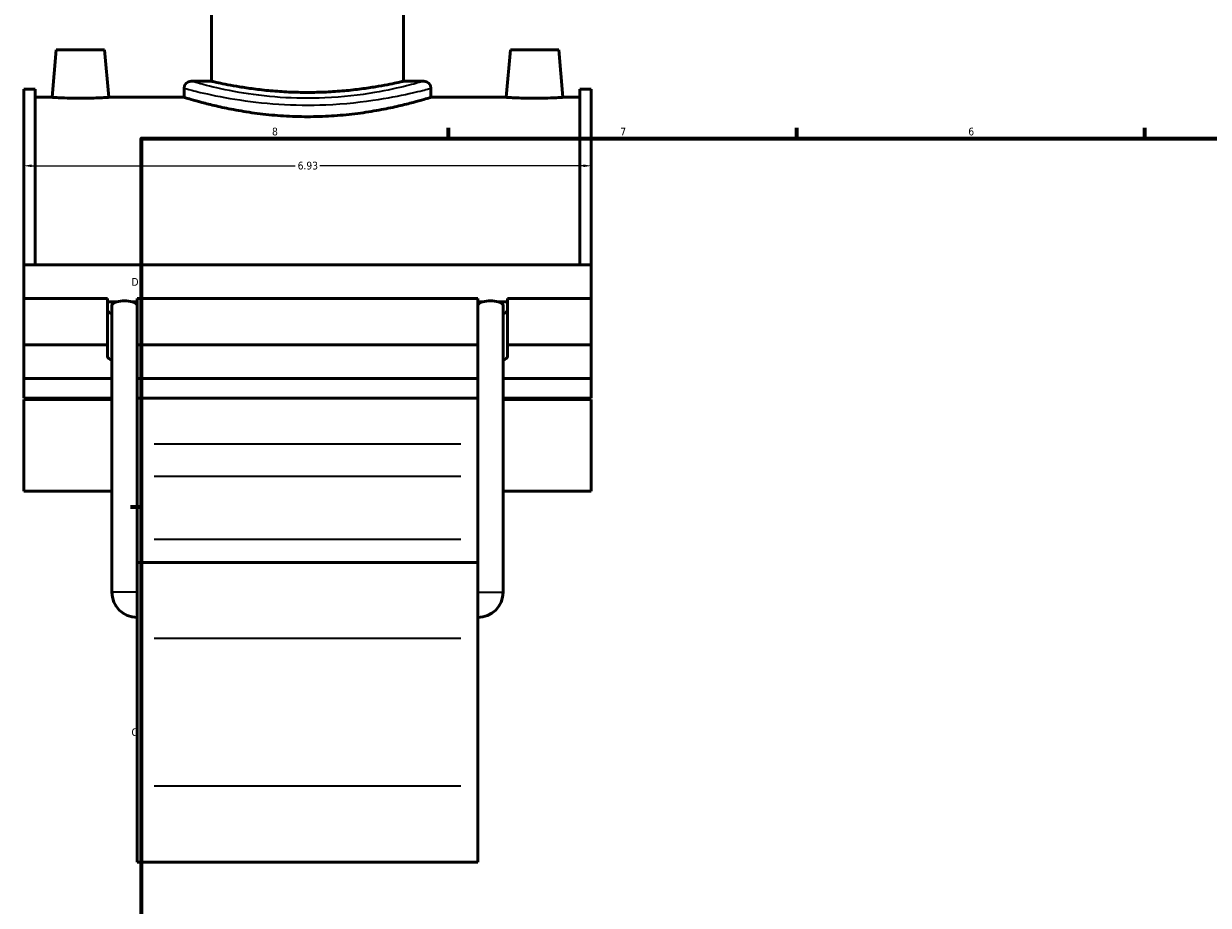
# Model space of a CAD drawing. Header units: inches. Extents: x -0.9 to 56.9, y -1.4 to 55.3.
# Tile 2 of 10: x -0.9 to 13.5, y 11.6 to 22.4. Entities that reach past the tile are written whole.
import ezdxf

# ---------------------------------------------------------------- set-up
doc = ezdxf.new("R2010")
doc.units = ezdxf.units.IN
doc.header["$MEASUREMENT"] = 0
for name, color, linetype, lineweight in [('Border (ANSI)', 7, 'Continuous', 70), ('Dimension (ANSI)', 7, 'Continuous', 25), ('Visible (ANSI)', 7, 'Continuous', 50), ('Visible Narrow (ANSI)', 7, 'Continuous', 35)]:
    doc.layers.add(name, color=color, linetype=linetype, lineweight=lineweight)
doc.styles.add('Note Text (ANSI)', font='tahoma.ttf')
doc.dimstyles.new('Default (ANSI)', dxfattribs={"dimtxt": 0.094488, "dimasz": 0.098425, "dimexe": 0.125, "dimexo": 0.0625, "dimgap": 0.031496, "dimtad": 0, "dimtih": 1, "dimtoh": 1, "dimrnd": 1e-08, "dimzin": 4, "dimdsep": 46, "dimtxsty": 'Note Text (ANSI)', "dimcen": 0.09, "dimdle": 0.393701, "dimclrd": 256, "dimclre": 256, "dimclrt": 5, "dimadec": 0, "dimazin": 1, "dimtfac": 1, "dimtofl": 0, "dimtmove": 0, "dimatfit": 3, "dimfxl": 1, "dimtolj": 1, "dimtzin": 4, "dimlwd": -1, "dimlwe": -1, "dimarcsym": 0})

# ---------------------------------------------------------------- blocks, each defined once
blk = doc.blocks.new('Borders Default Border')
at = {"layer": 'Border (ANSI)'}
for p, q in [((4.25, 21), (4.25, 21.134)), ((8.5, 21), (8.5, 21.134)), ((12.75, 21), (12.75, 21.134)), ((0.5, 16.5), (0.366, 16.5))]:
    blk.add_line(p, q, dxfattribs=at)
at = {"layer": 'Border (ANSI)', "flags": 128}
blk.add_lwpolyline([(0.5, 1), (0.5, 21), (33.5, 21), (33.5, 1), (0.5, 1)], dxfattribs=at)
at = {"layer": 'Border (ANSI)', "color": 5, "true_color": 0x0000ff, "char_height": 0.0945, "attachment_point": 7, "style": 'Note Text (ANSI)'}
for s, insert in [('8', (2.094, 21.038)), ('7', (6.346, 21.04)), ('6', (10.595, 21.038)), ('D', (0.378, 19.203)), ('C', (0.378, 13.701))]:
    blk.add_mtext(s, dxfattribs=dict(at, insert=insert))
blk = doc.blocks.new('*D10')
at = {"layer": 'Defpoints', "color": 0, "transparency": 16777216}
for p in [(5.992, 20.669), (-0.938, 20.147), (5.992, 20.147)]:
    blk.add_point(p, dxfattribs=at)
at = {"layer": 'Dimension (ANSI)', "transparency": 16777216}
for p, q in [((-0.84, 20.669), (2.376, 20.669)), ((5.893, 20.669), (2.678, 20.669))]:
    blk.add_line(p, q, dxfattribs=at)
for points in [[(-0.84, 20.685), (-0.84, 20.652), (-0.938, 20.669)], [(5.893, 20.685), (5.893, 20.652), (5.992, 20.669)]]:
    blk.add_solid(points, dxfattribs=at)
at = {"layer": 'Dimension (ANSI)', "color": 5, "transparency": 16777216, "insert": (2.407, 20.718), "char_height": 0.0945, "attachment_point": 1, "style": 'Note Text (ANSI)'}
blk.add_mtext('\\A1;6.93', dxfattribs=at)

msp = doc.modelspace()

# ---------------------------------------------------------------- linework, layer by layer
at = {"layer": 'Visible (ANSI)'}
for p, q in [((1.353, 21.7013), (1.353, 22.7253)), ((3.7006, 21.7013), (3.7006, 22.7253)), ((-0.5404, 22.0834), (-0.591, 21.505)), ((-0.5404, 22.0834), (0.0501, 22.0834)), ((0.0501, 22.0834), (0.1007, 21.505)), ((5.0036, 22.0834), (4.953, 21.505)), ((5.5941, 22.0834), (5.0036, 22.0834)), ((5.5941, 22.0834), (5.6447, 21.505)), ((1.353, 21.7013), (1.1061, 21.7013)), ((3.9475, 21.7013), (3.7006, 21.7013)), ((-0.9382, 19.4601), (-0.9382, 21.6032)), ((-0.7996, 21.6032), (-0.9382, 21.6032)), ((-0.7996, 21.6032), (-0.7996, 19.4601)), ((1.02, 21.6152), (1.02, 21.505)), ((4.0336, 21.6152), (4.0336, 21.505)), ((5.8532, 21.6032), (5.8532, 19.4601)), ((5.9918, 21.6032), (5.8532, 21.6032)), ((5.9918, 19.4601), (5.9918, 21.6032)), ((-0.7996, 21.505), (-0.591, 21.505)), ((0.1007, 21.505), (1.02, 21.505)), ((4.0336, 21.505), (4.953, 21.505)), ((5.6447, 21.505), (5.8532, 21.505)), ((-0.9382, 19.4601), (5.9918, 19.4601)), ((-0.9382, 19.0483), (-0.9382, 19.4601)), ((5.9918, 19.0483), (5.9918, 19.4601)), ((-0.9382, 19.0483), (0.0862, 19.0483)), ((-0.9382, 18.4819), (-0.9382, 19.0483)), ((0.0862, 18.4819), (0.0862, 19.0483)), ((0.0862, 19.007), (0.1988, 19.007)), ((0.1379, 15.4606), (0.1379, 18.9622)), ((0.3869, 19.007), (0.4478, 19.007)), ((0.4478, 19.0483), (0.4478, 18.4819)), ((0.4478, 19.0483), (4.6058, 19.0483)), ((4.6058, 18.4819), (4.6058, 19.0483)), ((4.6058, 19.007), (4.6668, 19.007)), ((4.8549, 19.007), (4.9675, 19.007)), ((4.9158, 15.4606), (4.9158, 18.9622)), ((4.9675, 19.0483), (4.9675, 18.4819)), ((4.9675, 19.0483), (5.9918, 19.0483)), ((5.9918, 18.4819), (5.9918, 19.0483)), ((-0.9382, 18.4819), (0.0862, 18.4819)), ((-0.9382, 18.0696), (-0.9382, 18.4819)), ((0.0862, 18.3376), (0.0862, 18.4819)), ((0.4478, 18.4819), (0.4478, 18.3376)), ((0.4478, 18.4819), (4.6058, 18.4819)), ((4.6058, 18.3376), (4.6058, 18.4819)), ((4.9675, 18.4819), (4.9675, 18.3376)), ((4.9675, 18.4819), (5.9918, 18.4819)), ((5.9918, 18.4819), (5.9918, 18.0696)), ((0.4478, 15.8223), (0.4478, 18.3208)), ((4.6058, 15.8223), (4.6058, 18.3208)), ((0.1379, 18.0696), (-0.9382, 18.0696)), ((-0.9382, 18.0696), (-0.9382, 17.8305)), ((4.6058, 18.0696), (0.4478, 18.0696)), ((5.9918, 18.0696), (4.9158, 18.0696)), ((5.9918, 17.8305), (5.9918, 18.0696)), ((-0.9382, 17.8305), (0.1379, 17.8305)), ((-0.9382, 17.8117), (-0.9382, 16.6923)), ((-0.9382, 17.8117), (0.1379, 17.8117)), ((0.4478, 17.8305), (4.6058, 17.8305)), ((4.9158, 17.8305), (5.9918, 17.8305)), ((4.9158, 17.8117), (5.9918, 17.8117)), ((5.9918, 16.6923), (5.9918, 17.8117)), ((-0.9382, 16.6923), (0.1379, 16.6923)), ((4.9158, 16.6923), (5.9918, 16.6923)), ((0.4478, 15.8223), (0.4478, 14.8969)), ((0.4478, 15.8223), (4.6058, 15.8223)), ((4.6058, 14.8969), (4.6058, 15.8223)), ((0.4478, 13.0885), (0.4478, 14.8969)), ((4.6058, 14.8969), (4.6058, 13.0885)), ((0.4478, 13.0885), (0.4478, 12.1629)), ((4.6058, 12.1629), (4.6058, 13.0885)), ((0.4478, 12.1629), (4.6058, 12.1629))]:
    msp.add_line(p, q, dxfattribs=at)
for centre, radius, start, end in [((1.1061, 21.6152), 0.0861, 90, 180), ((3.9475, 21.6152), 0.0861, 0, 90), ((0.4478, 15.4606), 0.31, 180, 270), ((4.6058, 15.4606), 0.31, 270, 0)]:
    msp.add_arc(centre, radius, start, end, dxfattribs=at)
for centre, major_axis, ratio, start_param, end_param in [((0.2928, 18.9622), (0.155, 0), 0.3639702, 2.2229357, 3.1415927), ((0.2928, 18.9622), (-0.155, 0), 0.3639702, 4.0602496, 5.3645284), ((0.2928, 18.9622), (0.155, 0), 0.3639702, 0, 0.9186569), ((4.7608, 18.9622), (0.155, 0), 0.3639702, 2.2229357, 3.1415927), ((4.7608, 18.9622), (-0.155, 0), 0.3639702, 4.0602496, 5.3645284), ((4.7608, 18.9622), (0.155, 0), 0.3639702, 0, 0.9186569), ((0.267, 18.904), (-0.1808, 0), 0.3420201, 0, 0.7751934), ((4.7866, 18.904), (0.1808, 0), 0.3420201, 5.5079919, 6.2831853), ((0.267, 18.3376), (-0.1808, 0), 0.3420201, 0, 0.7751934), ((0.267, 18.3376), (0.1808, 0), 0.3420201, 6.1459514, 6.2831853), ((0.2928, 18.3208), (0.155, 0), 0.3639702, 0, 0.148249), ((4.7866, 18.3376), (-0.1808, 0), 0.3420201, 0, 0.137234), ((4.7608, 18.3208), (0.155, 0), 0.3639702, 2.9933436, 3.1415927), ((4.7866, 18.3376), (0.1808, 0), 0.3420201, 5.5079919, 6.2831853)]:
    msp.add_ellipse(centre, major_axis=major_axis, ratio=ratio, start_param=start_param, end_param=end_param, dxfattribs=at)
for points, knots in [([(3.7006, 21.7013), (3.7006, 21.7013), (3.6935, 21.6997), (3.6637, 21.6929), (3.641, 21.6879), (3.581, 21.6751), (3.5437, 21.6674), (3.4576, 21.6508), (3.4088, 21.642), (3.3049, 21.6248), (3.2462, 21.6159), (3.1182, 21.5992), (3.049, 21.5914), (2.9045, 21.5783), (2.8291, 21.5731), (2.6772, 21.5662), (2.6008, 21.5645), (2.4529, 21.5645), (2.3764, 21.5662), (2.2246, 21.5731), (2.1492, 21.5783), (2.0046, 21.5914), (1.9354, 21.5992), (1.8075, 21.6159), (1.7488, 21.6248), (1.6449, 21.642), (1.5961, 21.6508), (1.51, 21.6674), (1.4727, 21.6751), (1.4127, 21.6879), (1.39, 21.6929), (1.3601, 21.6997), (1.353, 21.7013), (1.353, 21.7013)], [4.5096807, 4.5096807, 4.5096807, 4.5096807, 5.0733629, 5.0733629, 5.637045, 5.637045, 6.2007271, 6.2007271, 6.7644093, 6.7644093, 7.3281473, 7.3281473, 7.8918854, 7.8918854, 8.4556234, 8.4556234, 9.0193615, 9.0193615, 9.5830995, 9.5830995, 10.1468375, 10.1468375, 10.7105756, 10.7105756, 11.2743136, 11.2743136, 11.8379958, 11.8379958, 12.4016779, 12.4016779, 12.96536, 12.96536, 13.5290422, 13.5290422, 13.5290422, 13.5290422]), ([(0.1007, 21.505), (0.1007, 21.505), (0.0921, 21.5044), (0.0569, 21.5021), (0.0303, 21.5004), (-0.031, 21.4974), (-0.0699, 21.4957), (-0.1552, 21.4934), (-0.2016, 21.4927), (-0.2887, 21.4927), (-0.3351, 21.4934), (-0.4204, 21.4957), (-0.4593, 21.4974), (-0.5206, 21.5004), (-0.5472, 21.5021), (-0.5824, 21.5044), (-0.591, 21.505), (-0.591, 21.505)], [1.3262532, 1.3262532, 1.3262532, 1.3262532, 1.6576988, 1.6576988, 1.9891444, 1.9891444, 2.3208254, 2.3208254, 2.6525065, 2.6525065, 2.9841875, 2.9841875, 3.3158685, 3.3158685, 3.6473141, 3.6473141, 3.9787597, 3.9787597, 3.9787597, 3.9787597]), ([(4.0336, 21.505), (4.0336, 21.505), (4.0244, 21.5022), (3.986, 21.4906), (3.9568, 21.4818), (3.8797, 21.4598), (3.8318, 21.4466), (3.7214, 21.418), (3.6588, 21.4028), (3.5257, 21.3732), (3.4505, 21.3578), (3.2866, 21.3287), (3.1979, 21.315), (3.0125, 21.2923), (2.9156, 21.2831), (2.7204, 21.271), (2.6221, 21.268), (2.4316, 21.268), (2.3332, 21.271), (2.1381, 21.2831), (2.0412, 21.2923), (1.8558, 21.315), (1.7671, 21.3287), (1.6031, 21.3578), (1.5279, 21.3732), (1.3948, 21.4028), (1.3323, 21.418), (1.2219, 21.4466), (1.174, 21.4598), (1.0969, 21.4818), (1.0677, 21.4906), (1.0292, 21.5022), (1.02, 21.505), (1.02, 21.505)], [5.8074171, 5.8074171, 5.8074171, 5.8074171, 6.5332251, 6.5332251, 7.2590331, 7.2590331, 7.9848411, 7.9848411, 8.7106491, 8.7106491, 9.4366954, 9.4366954, 10.1627417, 10.1627417, 10.8887879, 10.8887879, 11.6148342, 11.6148342, 12.3408805, 12.3408805, 13.0669267, 13.0669267, 13.792973, 13.792973, 14.5190193, 14.5190193, 15.2448273, 15.2448273, 15.9706353, 15.9706353, 16.6964433, 16.6964433, 17.4222513, 17.4222513, 17.4222513, 17.4222513]), ([(5.6447, 21.505), (5.6447, 21.505), (5.6361, 21.5044), (5.6009, 21.5021), (5.5743, 21.5004), (5.513, 21.4974), (5.4741, 21.4957), (5.3888, 21.4934), (5.3424, 21.4927), (5.2988, 21.4927), (5.2553, 21.4927), (5.2089, 21.4934), (5.1236, 21.4957), (5.0847, 21.4974), (5.0234, 21.5004), (4.9968, 21.5021), (4.9616, 21.5044), (4.953, 21.505), (4.953, 21.505)], [3.9787597, 3.9787597, 3.9787597, 3.9787597, 4.3102053, 4.3102053, 4.6416509, 4.6416509, 4.9733319, 4.9733319, 5.3050129, 5.3050129, 5.3050129, 5.6366939, 5.6366939, 5.968375, 5.968375, 6.2998206, 6.2998206, 6.6312662, 6.6312662, 6.6312662, 6.6312662])]:
    msp.add_open_spline(points, degree=3, knots=knots, dxfattribs=at)
for points in [[(0.4478, 18.4644), (0.4478, 18.421), (0.4473, 18.3756), (0.4461, 18.3291)], [(4.6075, 18.3291), (4.6064, 18.3756), (4.6058, 18.421), (4.6058, 18.4644)]]:
    msp.add_open_spline(points, degree=3, dxfattribs=at)
at = {"layer": 'Visible Narrow (ANSI)'}
for p, q in [((4.3979, 17.2687), (0.6557, 17.2687)), ((0.6557, 16.8787), (4.3979, 16.8787)), ((0.6557, 16.1062), (4.3979, 16.1062)), ((0.4459, 15.4606), (0.1398, 15.4606)), ((4.6077, 15.4606), (4.9139, 15.4606)), ((0.6557, 14.8969), (4.3979, 14.8969)), ((4.3979, 13.0885), (0.6557, 13.0885))]:
    msp.add_line(p, q, dxfattribs=at)
for points, knots in [([(3.9474, 21.7013), (3.9474, 21.7012), (3.9386, 21.6987), (3.8881, 21.6844), (3.8246, 21.6666), (3.6348, 21.6196), (3.5017, 21.5895), (3.1666, 21.5323), (2.9569, 21.507), (2.558, 21.4892), (2.3722, 21.4917), (2.0138, 21.5168), (1.8421, 21.5395), (1.5296, 21.5938), (1.3927, 21.6256), (1.2553, 21.6603), (1.223, 21.6689), (1.146, 21.6898), (1.116, 21.6985), (1.1068, 21.7011), (1.1062, 21.7013), (1.1062, 21.7013)], [17.4126041, 17.4126041, 17.4126041, 17.4126041, 18.1242372, 18.1242372, 19.454912, 19.454912, 20.9492195, 20.9492195, 22.6677523, 22.6677523, 24.0835701, 24.0835701, 25.5344959, 25.5344959, 27.1094557, 27.1094557, 27.7023707, 27.7023707, 28.8218644, 28.8218644, 29.0210171, 29.0210171, 29.0210171, 29.0210171]), ([(1.0201, 21.6152), (1.0201, 21.6152), (1.0208, 21.615), (1.0305, 21.6124), (1.0623, 21.6039), (1.1439, 21.5834), (1.1782, 21.5749), (1.3239, 21.5408), (1.4691, 21.5095), (1.8006, 21.4561), (1.9828, 21.4338), (2.3628, 21.4092), (2.5599, 21.4067), (2.983, 21.4242), (3.2054, 21.449), (3.5608, 21.5053), (3.7019, 21.5348), (3.9033, 21.5811), (3.9706, 21.5986), (4.0242, 21.6127), (4.0335, 21.6151), (4.0335, 21.6152)], [-29.0210171, -29.0210171, -29.0210171, -29.0210171, -28.8218644, -28.8218644, -27.7023707, -27.7023707, -27.1094557, -27.1094557, -25.5344959, -25.5344959, -24.0835701, -24.0835701, -22.6677523, -22.6677523, -20.9492195, -20.9492195, -19.454912, -19.454912, -18.1242372, -18.1242372, -17.4126041, -17.4126041, -17.4126041, -17.4126041])]:
    msp.add_open_spline(points, degree=3, knots=knots, dxfattribs=at)

# ---------------------------------------------------------------- block references
msp.add_blockref('Borders Default Border', (0, 0))

# ---------------------------------------------------------------- dimensions: what is measured, and where the dimension line sits
at = {"layer": 'Dimension (ANSI)'}
dim = msp.add_linear_dim(base=(5.9918, 20.6686), p1=(-0.9382, 20.147), p2=(5.9918, 20.147), angle=180, dimstyle='Default (ANSI)', override={"dimgap": 0.031496, "dimtih": 0, "dimtoh": 0, "dimdec": 2, "dimse1": 1, "dimse2": 1, "dimtol": 0, "dimlim": 0, "dimtp": 0, "dimtm": 0, "dimtdec": 2, "dimatfit": 1}, dxfattribs=at)
dim.commit()
dim.dimension.update_dxf_attribs({"geometry": '*D10', "text_midpoint": (2.5268, 20.6686), "dimtype": 160})

doc.saveas('drawing.dxf')
